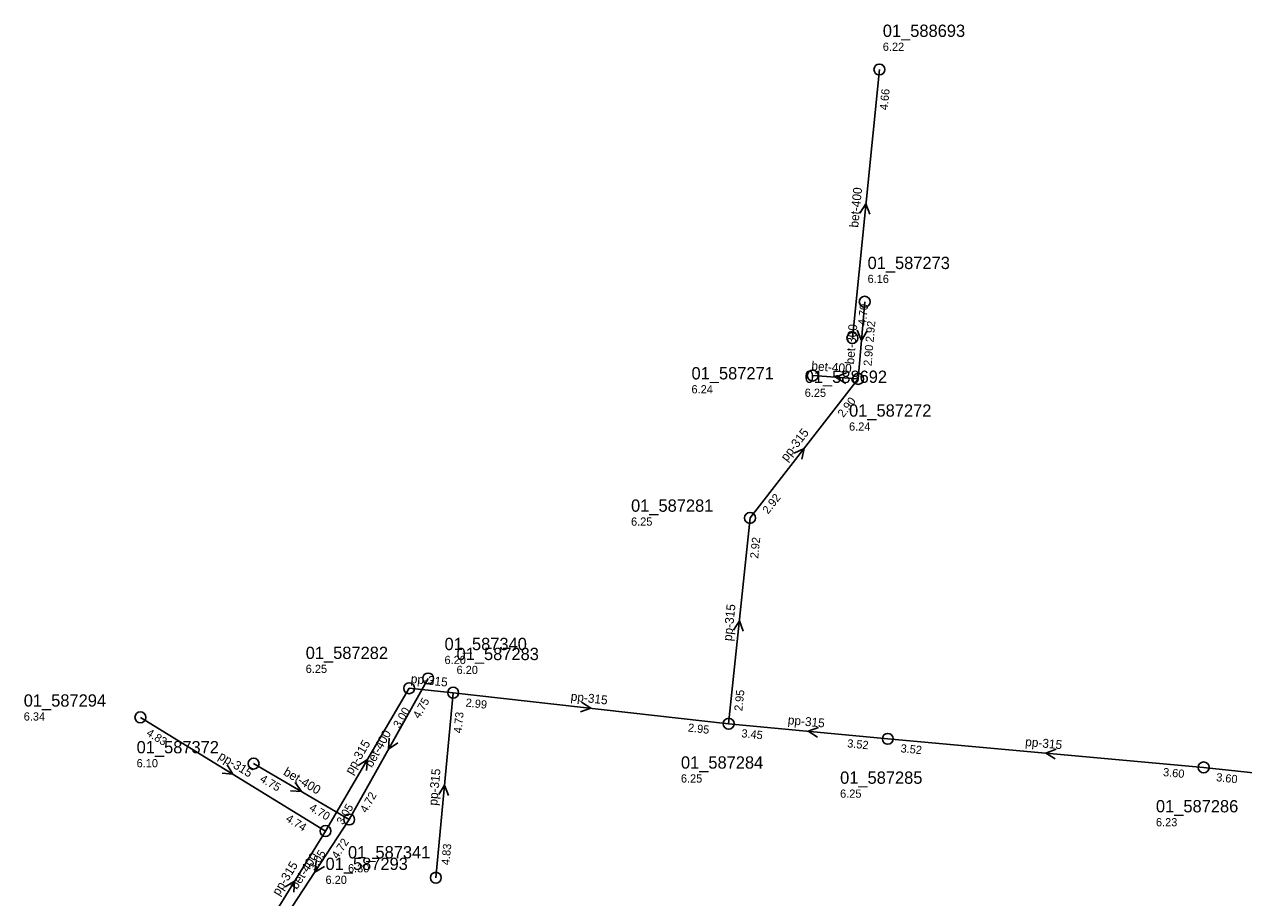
# Model space of a CAD drawing. Header units: metres. Extents: x 167557 to 168061, y 447957 to 448521.
# Tile 6 of 7: x 167706 to 167884, y 448393 to 448521. Entities that reach past the tile are written whole.
import ezdxf

# ---------------------------------------------------------------- set-up
doc = ezdxf.new("R2010")
doc.units = ezdxf.units.M

msp = doc.modelspace()

# ---------------------------------------------------------------- linework, layer by layer
at = {"layer": 'CON_BxH300x300mm', "linetype": 'Continuous'}
msp.add_lwpolyline([(167828.729, 448480.087), (167827.766, 448468.787)], dxfattribs=at)
at = {"layer": 'CON_BxH315x315mm', "linetype": 'Continuous'}
for points in [[(167811.941, 448448.464), (167827.766, 448468.787)], [(167808.816, 448418.339), (167811.941, 448448.464)], [(167749.807, 448402.641), (167762.053, 448423.535)], [(167762.053, 448423.535), (167768.488, 448422.88)], [(167765.964, 448395.798), (167768.488, 448422.88)], [(167768.488, 448422.88), (167808.816, 448418.339)], [(167722.714, 448419.27), (167749.807, 448402.641)], [(167832.115, 448416.128), (167808.816, 448418.339)], [(167878.337, 448411.945), (167832.115, 448416.128)], [(167915.291, 448407.997), (167878.337, 448411.945)], [(167740.772, 448387.995), (167749.807, 448402.641)]]:
    msp.add_lwpolyline(points, dxfattribs=at)
at = {"layer": 'CON_BxH400x400mm', "linetype": 'Continuous'}
for points in [[(167826.929, 448474.781), (167830.875, 448514.067)], [(167827.766, 448468.787), (167821.129, 448469.282)], [(167764.831, 448424.958), (167753.266, 448404.323)], [(167739.281, 448412.509), (167753.266, 448404.323)], [(167753.266, 448404.323), (167743.243, 448388.945)]]:
    msp.add_lwpolyline(points, dxfattribs=at)
at = {"layer": 'NOD_inspectieput'}
for centre in [(167830.88, 448514.07), (167828.73, 448480.09), (167826.93, 448474.78), (167827.77, 448468.79), (167811.94, 448448.46), (167764.83, 448424.96), (167762.05, 448423.53), (167768.49, 448422.88), (167722.71, 448419.27), (167808.82, 448418.34), (167832.11, 448416.13), (167739.28, 448412.51), (167878.34, 448411.95), (167753.27, 448404.32), (167749.81, 448402.64), (167765.96, 448395.8)]:
    msp.add_circle(centre, 0.8, dxfattribs=at)
at = {"layer": 'NOD_pompput'}
msp.add_circle((167821.13, 448469.28), 0.8, dxfattribs=at)
at = {"layer": 'PIJL'}
for points in [[(167828.04, 448493.06), (167828.9, 448494.42), (167829.47, 448492.92)], [(167827.65, 448475.93), (167828.25, 448474.44), (167829.09, 448475.81)], [(167826.06, 448469.7), (167824.45, 448469.03), (167825.95, 448468.14)], [(167818.4, 448457.93), (167819.85, 448458.63), (167819.54, 448457.05)], [(167809.51, 448432.04), (167810.38, 448433.4), (167810.95, 448431.89)], [(167787.3, 448421.49), (167788.65, 448420.61), (167787.14, 448420.06)], [(167821.97, 448417.81), (167820.47, 448417.23), (167821.83, 448416.38)], [(167759.12, 448416.25), (167759.05, 448414.64), (167760.38, 448415.54)], [(167754.58, 448412.21), (167755.93, 448413.09), (167755.82, 448411.48)], [(167856.73, 448414.62), (167855.23, 448414.04), (167856.6, 448413.19)], [(167735.41, 448412.32), (167736.26, 448410.96), (167734.66, 448411.1)], [(167745.39, 448409.76), (167746.27, 448408.42), (167744.67, 448408.52)], [(167766.38, 448407.97), (167767.23, 448409.34), (167767.81, 448407.84)], [(167748.44, 448398.23), (167748.25, 448396.63), (167749.64, 448397.45)], [(167743.92, 448394.47), (167745.29, 448395.32), (167745.15, 448393.71)]]:
    msp.add_lwpolyline(points, dxfattribs=at)

# ---------------------------------------------------------------- texts
at = {"layer": 'DMM_BxH300x300mm'}
msp.add_text('bet-300', height=1.3, rotation=85.13, dxfattribs=at).set_placement((167827.16, 448470.88))
at = {"layer": 'DMM_BxH315x315mm'}
for rotation, p in [(52.09, (167817.32, 448456.64)), (84.08, (167809.27, 448430.39)), (-5.81, (167762.24, 448424.31)), (-6.42, (167785.65, 448421.74)), (-5.42, (167817.43, 448418.28)), (59.63, (167753.69, 448410.8)), (-5.17, (167852.18, 448415.09)), (-31.54, (167734.02, 448413.26)), (84.68, (167766.15, 448406.32)), (58.33, (167742.99, 448393.07))]:
    msp.add_text('pp-315', height=1.3, rotation=rotation, dxfattribs=at).set_placement(p)
at = {"layer": 'DMM_BxH400x400mm'}
for rotation, p in [(84.26, (167827.77, 448490.89)), (-4.27, (167820.89, 448470.09)), (60.73, (167756.59, 448411.82)), (-30.34, (167743.53, 448410.92)), (56.9, (167745.61, 448393.99))]:
    msp.add_text('bet-400', height=1.3, rotation=rotation, dxfattribs=at).set_placement(p)
at = {"layer": 'INV_BxH300x300mm'}
for s, p in [('2.92', (167830.03, 448474.12)), ('2.90', (167829.73, 448470.63))]:
    msp.add_text(s, height=1.2, rotation=85.13, dxfattribs=at).set_placement(p)
at = {"layer": 'INV_BxH315x315mm'}
for s, rotation, p in [('2.90', 52.09, (167825.6, 448463.07)), ('2.92', 52.09, (167814.59, 448448.94)), ('2.92', 84.08, (167813.13, 448442.47)), ('2.99', -6.42, (167770.27, 448420.87)), ('2.95', 84.08, (167810.81, 448420.14)), ('3.00', 59.63, (167760.65, 448417.59)), ('4.73', 84.68, (167769.74, 448416.9)), ('2.95', -6.42, (167802.81, 448417.2)), ('4.83', -31.54, (167723.48, 448416.69)), ('3.45', -5.42, (167810.64, 448416.36)), ('3.52', -5.42, (167826.13, 448414.89)), ('3.52', -5.17, (167833.94, 448414.16)), ('3.60', -5.17, (167872.36, 448410.68)), ('3.60', -6.1, (167880.13, 448409.94)), ('3.05', 59.63, (167752.37, 448403.46)), ('4.74', -31.54, (167743.89, 448404.16)), ('4.83', 84.68, (167767.94, 448397.62)), ('3.05', 58.33, (167748.27, 448396.73))]:
    msp.add_text(s, height=1.2, rotation=rotation, dxfattribs=at).set_placement(p)
at = {"layer": 'INV_BxH400x400mm'}
for s, rotation, p in [('4.66', 84.26, (167832.08, 448508.08)), ('4.70', 84.26, (167828.92, 448476.59)), ('4.75', 60.73, (167763.55, 448418.98)), ('4.75', -30.34, (167740.1, 448409.95)), ('4.72', 60.73, (167755.81, 448405.19)), ('4.70', -30.34, (167747.32, 448405.72)), ('4.72', 56.9, (167751.59, 448398.45))]:
    msp.add_text(s, height=1.2, rotation=rotation, dxfattribs=at).set_placement(p)
at = {"layer": 'NLV_inspectieput'}
for s, p in [('6.22', (167831.38, 448516.8)), ('6.16', (167829.15, 448482.83)), ('6.25', (167819.95, 448466.17)), ('6.24', (167826.44, 448461.23)), ('6.25', (167794.53, 448447.32)), ('6.20', (167767.23, 448427.07)), ('6.25', (167746.91, 448425.77)), ('6.20', (167768.99, 448425.61)), ('6.34', (167705.64, 448418.8)), ('6.10', (167722.16, 448411.97)), ('6.25', (167801.83, 448409.73)), ('6.25', (167825.13, 448407.51)), ('6.23', (167871.36, 448403.33)), ('6.30', (167753.1, 448396.59)), ('6.20', (167749.81, 448394.9))]:
    msp.add_text(s, height=1.2, dxfattribs=at).set_placement(p)
at = {"layer": 'NLV_pompput'}
msp.add_text('6.24', height=1.2, dxfattribs=at).set_placement((167803.38, 448466.68))
at = {"layer": 'NNR_inspectieput'}
for s, p in [('01_588693', (167831.38, 448518.84)), ('01_587273', (167829.15, 448484.87)), ('01_588692', (167819.95, 448468.21)), ('01_587272', (167826.44, 448463.27)), ('01_587281', (167794.53, 448449.36)), ('01_587340', (167767.23, 448429.11)), ('01_587282', (167746.91, 448427.81)), ('01_587283', (167768.99, 448427.65)), ('01_587294', (167705.64, 448420.84)), ('01_587372', (167722.16, 448414.01)), ('01_587284', (167801.83, 448411.77)), ('01_587285', (167825.13, 448409.55)), ('01_587286', (167871.36, 448405.37)), ('01_587341', (167753.1, 448398.63)), ('01_587293', (167749.81, 448396.94))]:
    msp.add_text(s, height=1.8, dxfattribs=at).set_placement(p)
at = {"layer": 'NNR_pompput'}
msp.add_text('01_587271', height=1.8, dxfattribs=at).set_placement((167803.38, 448468.72))

doc.saveas('drawing.dxf')
